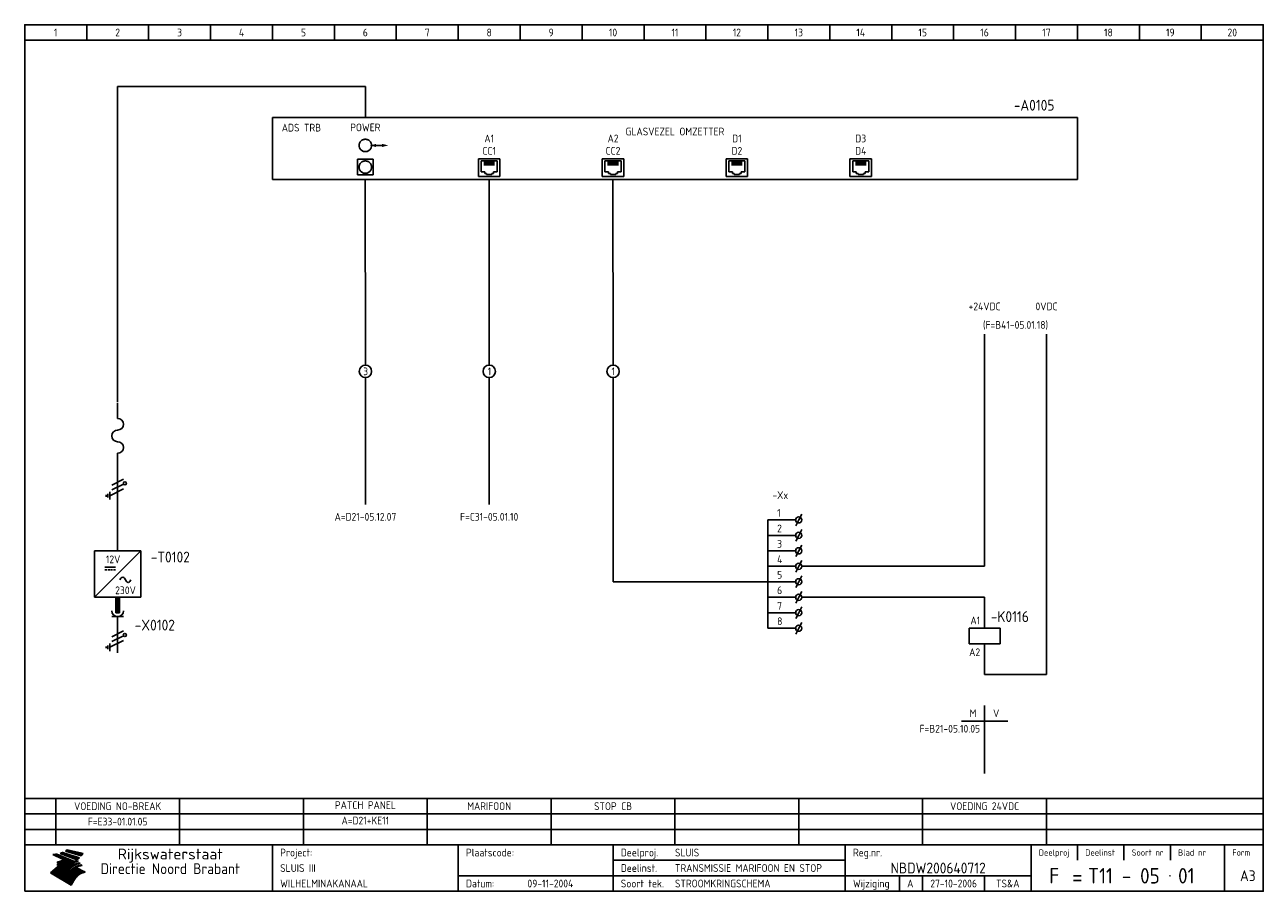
# Model space of a CAD drawing. Extents: x 10 to 410, y 10 to 290.
import ezdxf
from ezdxf.enums import TextEntityAlignment as Align

# ---------------------------------------------------------------- set-up
doc = ezdxf.new("R2010")
doc.units = 0
doc.header["$MEASUREMENT"] = 0
doc.linetypes.add('CENTER', pattern=[2, 1.25, -0.25, 0.25, -0.25])
for name, color, linetype in [('0-25', 7, 'CONTINUOUS'), ('0-35', 2, 'CONTINUOUS'), ('0-50', 3, 'CONTINUOUS'), ('B-25', 7, 'CONTINUOUS'), ('B-35', 2, 'CONTINUOUS'), ('S-25', 7, 'CONTINUOUS')]:
    doc.layers.add(name, color=color, linetype=linetype)
doc.styles.add('ISO', font='iso.shx')
doc.styles.get("Standard").update_dxf_attribs({"font": 'iso.shx'})

# ---------------------------------------------------------------- blocks, each defined once
blk = doc.blocks.new('0080')
at = {"layer": 'S-25'}
for p, q in [((-7.5, 0), (7.5, 0)), ((-7.5, -15), (7.5, 0)), ((-7.5, -15), (-7.5, 0)), ((7.5, 0), (7.5, -15)), ((-4.19, -5.29), (-0.66, -5.29)), ((-4.19, -6.13), (-3.53, -6.13)), ((-3.21, -6.13), (-2.57, -6.13)), ((-2.27, -6.13), (-1.63, -6.13)), ((-1.3, -6.13), (-0.66, -6.13)), ((0.74, -9.41), (1.08, -8.83)), ((2.53, -9.38), (2.21, -8.83)), ((2.53, -9.38), (2.84, -9.93)), ((4.31, -9.35), (3.98, -9.94)), ((7.5, -15), (-7.5, -15))]:
    blk.add_line(p, q, dxfattribs=at)
for centre, start, end in [((1.64, -9.16), 29.8344, 150.0578), ((3.41, -9.61), 209.8344, 330.0578)]:
    blk.add_arc(centre, 0.653, start, end, dxfattribs=at)
at = {"layer": 'B-25', "style": 'ISO'}
for s, p in [('12V', (-1.46, -2.75)), ('230V', (2.54, -12.75))]:
    blk.add_text(s, height=2.5, dxfattribs=at).set_placement(p, align=Align.MIDDLE)
blk = doc.blocks.new('0019')
at = {"layer": 'S-25'}
for p, q in [((-0.62, 6.25), (-0.62, 1.25)), ((0.62, 6.25), (-0.62, 6.25)), ((-0.31, 6.25), (-0.31, 1.25)), ((0, 6.25), (0, 1.25)), ((0, 2), (0, 6)), ((0.31, 6.25), (0.31, 1.25)), ((0.62, 1.25), (0.62, 6.25)), ((1.88, 0), (-1.88, 0)), ((-0.62, 1.25), (0.62, 1.25)), ((0, 0), (0, -5))]:
    blk.add_line(p, q, dxfattribs=at)
blk.add_arc((0, 1.88), 1.88, 180, 0, dxfattribs=at)
at = {"layer": 'B-25'}
blk.add_attdef('OM1', (2.32, 1), '', height=2.5, dxfattribs=at)
blk = doc.blocks.new('0010')
at = {"layer": 'S-25'}
for p, q in [((-1.09, -2.19), (1.09, 2.19)), ((0.78, -1.56), (2.66, 2.19)), ((2.34, -1.56), (4.22, 2.19)), ((0.16, -2.19), (-2.34, -2.19)), ((-1.72, -2.81), (-0.47, -2.81)), ((-0.78, -3.44), (-1.41, -3.44))]:
    blk.add_line(p, q, dxfattribs=at)
blk.add_circle((2.88, 2.63), 0.5, dxfattribs=at)
blk = doc.blocks.new('0033')
at = {"layer": 'S-25'}
for p in [(-0.94, -1.88), (0.94, 1.88)]:
    blk.add_line(p, (0, 0), dxfattribs=at)
blk.add_circle((0, 0), 1, dxfattribs=at)
at = {"layer": 'B-25'}
blk.add_attdef('KN1', (2, -1.01), '', height=2.5, dxfattribs=at)
at = {"layer": 'B-35'}
blk.add_attdef('KT', text='', height=3.5, dxfattribs=at).set_placement((-2, -1), align=Align.RIGHT)
blk = doc.blocks.new('0059')
at = {"layer": 'S-25'}
for p, q in [((0, 0), (0, -5)), ((-5, -5), (5, -5)), ((-5, -10), (-5, -5)), ((5, -10), (5, -5)), ((-5, -10), (5, -10)), ((0, -10), (0, -15))]:
    blk.add_line(p, q, dxfattribs=at)
at = {"layer": 'B-25'}
for tag, p in [('KN1', (-1.43, -3.73)), ('KN2', (-1.43, -14.01))]:
    blk.add_attdef(tag, text='', height=2.5, dxfattribs=at).set_placement(p, align=Align.RIGHT)
at = {"layer": 'B-35'}
blk.add_attdef('KT', (7.14, -8.99), '', height=3.5, dxfattribs=at)
blk = doc.blocks.new('0100')
at = {"layer": 'S-25'}
for points in [[(0, 20), (0, 15)], [(0, 3.75), (0, 0)]]:
    blk.add_lwpolyline(points, dxfattribs=at)
for centre, start, end in [((0, 13.125), 270, 90), ((0, 9.375), 90, 270), ((0, 5.625), 270, 90)]:
    blk.add_arc(centre, 1.875, start, end, dxfattribs=at)
blk = doc.blocks.new('KADERA3')
at = {"layer": '0-25'}
for p, q in [((30, 285), (30, 290)), ((50, 285), (50, 290)), ((70, 285), (70, 290)), ((90, 285), (90, 290)), ((110, 285), (110, 290)), ((130, 285), (130, 290)), ((150, 285), (150, 290)), ((170, 285), (170, 290)), ((190, 285), (190, 290)), ((210, 285), (210, 290)), ((230, 285), (230, 290)), ((250, 285), (250, 290)), ((270, 285), (270, 290)), ((290, 285), (290, 290)), ((310, 285), (310, 290)), ((330, 285), (330, 290)), ((350, 285), (350, 290)), ((370, 285), (370, 290)), ((390, 285), (390, 290)), ((10, 285), (410, 285)), ((410, 35), (10, 35)), ((410, 30), (10, 30)), ((350, 25), (350, 20)), ((365, 25), (365, 20)), ((380, 25), (380, 20)), ((200, 20), (275, 20)), ((150, 15), (335, 15)), ((292.5, 15), (292.5, 10)), ((300, 15), (300, 10)), ((320, 15), (320, 10))]:
    blk.add_line(p, q, dxfattribs=at)
at = {"layer": '0-25', "color": 7}
for p, q in [((19.1, 21.89), (25.12, 19)), ((19.1, 21.89), (25.12, 19)), ((19.17, 21.86), (20.7, 21.86)), ((19.29, 21.8), (20.83, 21.8)), ((19.4, 21.75), (20.96, 21.75)), ((19.52, 21.69), (21.09, 21.69)), ((19.64, 21.63), (21.22, 21.63)), ((19.74, 21.92), (20.56, 21.92)), ((19.75, 21.58), (21.36, 21.58)), ((19.87, 21.52), (21.49, 21.52)), ((19.99, 21.47), (21.62, 21.47)), ((20.11, 21.41), (21.75, 21.41)), ((20.22, 21.35), (21.88, 21.35)), ((20.25, 21.97), (20.43, 21.97)), ((20.34, 21.3), (22.02, 21.3)), ((20.38, 21.99), (26.02, 19.59)), ((20.38, 21.99), (26.02, 19.59)), ((20.46, 21.24), (22.15, 21.24)), ((20.57, 21.18), (22.28, 21.18)), ((20.69, 21.13), (22.41, 21.13)), ((20.81, 21.07), (22.55, 21.07)), ((20.92, 21.02), (22.68, 21.02)), ((21.04, 20.96), (22.81, 20.96)), ((21.16, 20.9), (22.94, 20.9)), ((21.27, 20.85), (23.07, 20.85)), ((21.39, 20.79), (23.21, 20.79)), ((21.47, 22.25), (26.83, 20.19)), ((21.47, 22.25), (26.83, 20.19)), ((21.49, 22.25), (23.07, 22.25)), ((21.51, 20.73), (23.34, 20.73)), ((21.6, 22.2), (23.25, 22.2)), ((21.63, 20.68), (23.47, 20.68)), ((21.65, 22.31), (22.89, 22.31)), ((21.74, 20.62), (23.6, 20.62)), ((21.75, 22.14), (23.42, 22.14)), ((21.8, 22.37), (22.71, 22.37)), ((21.86, 20.57), (23.73, 20.57)), ((21.9, 22.08), (23.6, 22.08)), ((21.94, 22.42), (22.53, 22.42)), ((21.98, 20.51), (23.87, 20.51)), ((22.04, 22.03), (23.78, 22.03)), ((22.06, 22.48), (22.36, 22.48)), ((22.09, 20.45), (24, 20.45)), ((22.18, 22.53), (27.65, 20.8)), ((22.18, 22.53), (27.65, 20.8)), ((22.19, 21.97), (23.96, 21.97)), ((22.21, 20.4), (24.13, 20.4)), ((22.33, 20.34), (24.26, 20.34)), ((22.34, 21.92), (24.13, 21.92)), ((22.37, 20), (23.08, 20)), ((22.44, 20.28), (24.4, 20.28)), ((22.48, 21.86), (24.31, 21.86)), ((22.49, 20.06), (23.04, 20.06)), ((22.56, 20.23), (24.53, 20.23)), ((22.61, 20.12), (22.93, 20.12)), ((22.63, 21.8), (24.49, 21.8)), ((22.68, 20.17), (24.66, 20.17)), ((22.71, 20.17), (22.82, 20.17)), ((23.11, 20.02), (22.77, 20.2)), ((23.11, 20.02), (22.77, 20.2)), ((22.78, 21.75), (24.67, 21.75)), ((22.79, 20.12), (24.79, 20.12)), ((22.91, 20.06), (24.92, 20.06)), ((22.92, 21.69), (24.85, 21.69)), ((23.03, 20), (25.06, 20)), ((23.07, 21.63), (25.02, 21.63)), ((23.14, 22.99), (28.22, 21.46)), ((23.14, 22.99), (28.22, 21.46)), ((23.15, 22.98), (25.33, 22.98)), ((23.22, 21.58), (25.2, 21.58)), ((23.23, 23.04), (25.09, 23.04)), ((23.32, 23.1), (24.84, 23.1)), ((23.34, 22.93), (25.57, 22.93)), ((23.36, 21.52), (25.38, 21.52)), ((23.4, 23.15), (24.6, 23.15)), ((23.49, 23.21), (24.36, 23.21)), ((23.51, 21.47), (25.56, 21.47)), ((23.52, 22.87), (25.81, 22.87)), ((23.57, 23.27), (24.12, 23.27)), ((23.64, 23.32), (23.87, 23.32)), ((23.66, 21.41), (25.74, 21.41)), ((23.7, 23.36), (28.82, 22.17)), ((23.7, 23.36), (28.82, 22.17)), ((23.71, 22.82), (26.06, 22.82)), ((23.8, 21.35), (25.91, 21.35)), ((23.9, 22.76), (26.3, 22.76)), ((23.95, 21.3), (26.09, 21.3)), ((24.09, 22.7), (26.54, 22.7)), ((24.09, 21.24), (26.27, 21.24)), ((24.24, 21.18), (26.45, 21.18)), ((24.27, 22.65), (26.78, 22.65)), ((24.39, 21.13), (26.62, 21.13)), ((24.46, 22.59), (27.03, 22.59)), ((24.53, 21.07), (26.8, 21.07)), ((24.65, 22.53), (27.27, 22.53)), ((24.68, 21.02), (26.98, 21.02)), ((24.83, 20.96), (27.16, 20.96)), ((24.84, 22.48), (27.51, 22.48)), ((24.97, 20.9), (27.34, 20.9)), ((25.02, 22.42), (27.75, 22.42)), ((25.12, 20.85), (27.51, 20.85)), ((25.21, 22.37), (28, 22.37)), ((25.27, 20.79), (27.63, 20.79)), ((25.4, 22.31), (28.24, 22.31)), ((25.41, 20.73), (27.57, 20.73)), ((25.56, 20.68), (27.51, 20.68)), ((25.58, 22.25), (28.48, 22.25)), ((25.71, 20.62), (27.44, 20.62)), ((25.77, 22.2), (28.72, 22.2)), ((25.85, 20.57), (27.37, 20.57)), ((25.96, 22.14), (28.79, 22.14)), ((26, 20.51), (27.29, 20.51)), ((26.15, 22.08), (28.75, 22.08)), ((26.15, 20.45), (27.22, 20.45)), ((26.29, 20.4), (27.14, 20.4)), ((26.33, 22.03), (28.71, 22.03)), ((26.44, 20.34), (27.06, 20.34)), ((26.52, 21.97), (28.66, 21.97)), ((26.59, 20.28), (26.97, 20.28)), ((26.71, 21.92), (28.62, 21.92)), ((26.73, 20.23), (26.89, 20.23)), ((26.9, 21.86), (28.57, 21.86)), ((27.08, 21.8), (28.52, 21.8)), ((27.27, 21.75), (28.48, 21.75)), ((27.46, 21.69), (28.43, 21.69)), ((27.65, 21.63), (28.38, 21.63)), ((27.83, 21.58), (28.33, 21.58)), ((28.02, 21.52), (28.28, 21.52)), ((28.21, 21.47), (28.22, 21.47)), ((20.58, 17.88), (18.3, 16)), ((20.58, 17.88), (18.3, 16)), ((24.94, 11.97), (18.3, 16)), ((24.94, 11.97), (18.3, 16)), ((18.31, 16.01), (20.96, 16.01)), ((18.38, 16.07), (21.46, 16.07)), ((18.45, 16.12), (21.88, 16.12)), ((18.52, 16.18), (22.15, 16.18)), ((18.59, 16.23), (22.38, 16.23)), ((18.65, 16.29), (22.58, 16.29)), ((18.72, 16.35), (22.75, 16.35)), ((18.79, 16.4), (22.91, 16.4)), ((18.86, 16.46), (20.6, 16.46)), ((18.93, 16.52), (20.6, 16.52)), ((18.99, 16.57), (20.6, 16.57)), ((19.06, 16.63), (20.6, 16.63)), ((19.13, 16.68), (20.6, 16.68)), ((19.2, 16.74), (20.6, 16.74)), ((19.27, 16.8), (20.6, 16.8)), ((19.33, 16.85), (21.07, 16.85)), ((19.4, 16.91), (21.55, 16.91)), ((19.47, 16.97), (21.88, 16.97)), ((19.54, 17.02), (22.13, 17.02)), ((19.61, 17.08), (22.34, 17.08)), ((19.67, 17.13), (20.6, 17.13)), ((19.74, 17.19), (20.6, 17.19)), ((19.81, 17.25), (20.6, 17.25)), ((19.88, 17.3), (20.6, 17.3)), ((19.95, 17.36), (20.6, 17.36)), ((20.01, 17.42), (20.6, 17.42)), ((20.08, 17.47), (20.93, 17.47)), ((20.15, 17.53), (21.26, 17.53)), ((20.22, 17.58), (21.51, 17.58)), ((20.29, 17.64), (21.72, 17.64)), ((20.35, 17.7), (21.9, 17.7)), ((20.42, 17.75), (22.07, 17.75)), ((20.49, 17.81), (22.22, 17.81)), ((20.56, 17.87), (22.36, 17.87)), ((20.6, 19.11), (20.58, 19.51)), ((20.6, 19.11), (20.58, 19.51)), ((20.58, 19.5), (22.09, 19.5)), ((20.58, 19.44), (21.95, 19.44)), ((20.59, 19.38), (21.79, 19.38)), ((20.59, 19.33), (21.62, 19.33)), ((20.59, 19.27), (21.42, 19.27)), ((20.6, 19.22), (21.2, 19.22)), ((20.6, 19.16), (20.93, 19.16)), ((20.6, 19.11), (20.69, 19.12)), ((20.6, 19.11), (20.69, 19.12)), ((20.6, 18.79), (20.77, 18.81)), ((20.6, 18.79), (20.77, 18.81)), ((20.6, 18.29), (20.6, 18.79)), ((20.6, 18.29), (20.6, 18.79)), ((20.6, 18.77), (22.46, 18.77)), ((20.6, 18.71), (22.33, 18.71)), ((20.6, 18.65), (22.19, 18.65)), ((20.6, 18.6), (22.04, 18.6)), ((20.6, 18.54), (21.87, 18.54)), ((20.6, 18.48), (21.68, 18.48)), ((20.6, 18.43), (21.46, 18.43)), ((20.6, 18.37), (21.21, 18.37)), ((20.6, 18.32), (20.87, 18.32)), ((20.6, 18.29), (20.88, 18.32)), ((20.6, 18.29), (20.88, 18.32)), ((20.6, 17.88), (20.86, 17.91)), ((20.6, 17.88), (20.86, 17.91)), ((20.6, 17.43), (20.97, 17.48)), ((20.6, 17.43), (20.97, 17.48)), ((20.6, 17.43), (20.6, 17.09)), ((20.6, 17.43), (20.6, 17.09)), ((20.6, 17.09), (21.26, 17.16)), ((20.6, 17.09), (21.26, 17.16)), ((20.6, 16.8), (21.37, 16.89)), ((20.6, 16.8), (21.37, 16.89)), ((20.6, 16.8), (20.6, 16.45)), ((20.6, 16.8), (20.6, 16.45)), ((20.6, 16.45), (21.56, 16.56)), ((20.6, 16.45), (21.56, 16.56)), ((20.6, 15.97), (21.67, 16.09)), ((20.6, 15.97), (21.67, 16.09)), ((20.7, 16.46), (23.06, 16.46)), ((20.9, 19.55), (22.23, 19.55)), ((20.9, 18.82), (22.59, 18.82)), ((20.98, 17.92), (22.5, 17.92)), ((21.02, 17.13), (22.53, 17.13)), ((21.19, 19.61), (22.35, 19.61)), ((21.2, 16.52), (23.2, 16.52)), ((21.32, 18.88), (22.71, 18.88)), ((21.32, 17.98), (22.62, 17.98)), ((21.42, 19.67), (22.47, 19.67)), ((21.47, 17.19), (22.7, 17.19)), ((21.59, 18.03), (22.74, 18.03)), ((21.61, 18.93), (22.82, 18.93)), ((21.62, 19.72), (22.59, 19.72)), ((21.72, 16.57), (23.32, 16.57)), ((21.77, 17.25), (22.85, 17.25)), ((21.8, 19.78), (22.69, 19.78)), ((21.8, 18.09), (22.85, 18.09)), ((21.84, 18.99), (22.92, 18.99)), ((21.96, 19.83), (22.79, 19.83)), ((21.99, 18.15), (22.95, 18.15)), ((22.01, 17.3), (22.99, 17.3)), ((22.03, 19.05), (23.03, 19.05)), ((22.1, 16.63), (23.44, 16.63)), ((22.11, 19.89), (22.89, 19.89)), ((22.16, 18.2), (23.05, 18.2)), ((22.21, 19.1), (23.12, 19.1)), ((22.21, 17.36), (23.12, 17.36)), ((22.24, 19.95), (22.99, 19.95)), ((22.31, 18.26), (23.15, 18.26)), ((22.36, 19.16), (23.22, 19.16)), ((22.38, 16.68), (23.56, 16.68)), ((22.39, 17.42), (23.24, 17.42)), ((22.45, 18.32), (23.24, 18.32)), ((22.51, 19.22), (23.3, 19.22)), ((22.56, 17.47), (23.36, 17.47)), ((22.59, 18.37), (23.33, 18.37)), ((22.6, 16.74), (23.66, 16.74)), ((22.64, 19.27), (23.39, 19.27)), ((22.71, 18.43), (23.42, 18.43)), ((22.71, 17.53), (23.47, 17.53)), ((22.77, 19.33), (23.47, 19.33)), ((22.79, 16.8), (23.77, 16.8)), ((22.83, 18.48), (23.5, 18.48)), ((22.84, 17.58), (23.57, 17.58)), ((22.89, 19.38), (23.55, 19.38)), ((22.94, 18.54), (23.58, 18.54)), ((22.96, 16.85), (23.86, 16.85)), ((22.97, 17.64), (23.67, 17.64)), ((23, 19.44), (23.63, 19.44)), ((23.04, 18.6), (23.66, 18.6)), ((23.1, 19.5), (23.72, 19.5)), ((23.1, 17.7), (23.77, 17.7)), ((23.12, 16.91), (23.96, 16.91)), ((23.14, 18.65), (23.74, 18.65)), ((23.15, 19.95), (25.19, 19.95)), ((23.21, 19.55), (23.8, 19.55)), ((23.21, 17.75), (23.86, 17.75)), ((23.21, 16.01), (28.9, 16.01)), ((23.24, 18.71), (23.82, 18.71)), ((23.26, 19.89), (25.32, 19.89)), ((23.26, 16.97), (24.05, 16.97)), ((23.3, 19.61), (23.88, 19.61)), ((23.32, 17.81), (23.95, 17.81)), ((23.33, 18.77), (23.91, 18.77)), ((23.37, 16.07), (29.08, 16.07)), ((23.38, 19.83), (25.45, 19.83)), ((23.39, 19.67), (23.81, 19.67)), ((23.39, 17.02), (24.14, 17.02)), ((23.42, 18.82), (23.99, 18.82)), ((23.42, 17.87), (24.03, 17.87)), ((23.45, 19.7), (23.58, 19.79)), ((23.45, 19.7), (23.58, 19.79)), ((23.48, 19.72), (23.7, 19.72)), ((23.5, 19.78), (25.58, 19.78)), ((23.51, 18.88), (24.07, 18.88)), ((23.51, 16.12), (29.27, 16.12)), ((23.52, 17.92), (24.11, 17.92)), ((23.52, 17.08), (24.22, 17.08)), ((23.54, 18.9), (24.3, 19.42)), ((23.54, 18.9), (24.3, 19.42)), ((23.56, 19.78), (23.59, 19.78)), ((23.56, 19.39), (23.9, 19.62)), ((23.56, 19.39), (23.9, 19.62)), ((23.58, 19.79), (23.9, 19.62)), ((23.58, 19.79), (23.9, 19.62)), ((23.59, 18.93), (24.15, 18.93)), ((23.61, 19.72), (25.72, 19.72)), ((23.62, 17.98), (24.2, 17.98)), ((23.63, 17.13), (24.3, 17.13)), ((23.65, 18.59), (24.62, 19.25)), ((23.65, 18.59), (24.62, 19.25)), ((29.41, 16.17), (23.65, 16.17)), ((23.67, 18.99), (24.23, 18.99)), ((23.71, 18.03), (24.28, 18.03)), ((23.73, 19.67), (25.85, 19.67)), ((23.75, 19.05), (24.32, 19.05)), ((23.75, 17.19), (24.38, 17.19)), ((23.77, 16.23), (29.47, 16.23)), ((23.79, 18.09), (24.36, 18.09)), ((23.83, 19.1), (24.4, 19.1)), ((23.85, 19.61), (25.98, 19.61)), ((23.85, 17.25), (24.46, 17.25)), ((23.88, 18.15), (24.44, 18.15)), ((23.89, 16.29), (29.36, 16.29)), ((23.92, 19.16), (24.48, 19.16)), ((23.94, 18.19), (25.23, 19.07)), ((23.94, 18.19), (25.23, 19.07)), ((23.95, 17.3), (24.55, 17.3)), ((23.96, 19.55), (25.96, 19.55)), ((23.96, 18.2), (24.53, 18.2)), ((24, 19.22), (24.56, 19.22)), ((24, 16.35), (29.24, 16.35)), ((24.04, 18.26), (24.61, 18.26)), ((24.05, 17.36), (24.63, 17.36)), ((24.06, 17.88), (25.34, 18.76)), ((24.06, 17.88), (25.34, 18.76)), ((24.08, 19.5), (25.88, 19.5)), ((24.08, 19.27), (24.58, 19.27)), ((24.11, 16.4), (29.13, 16.4)), ((24.13, 18.32), (24.69, 18.32)), ((24.14, 17.42), (24.71, 17.42)), ((24.16, 19.33), (24.47, 19.33)), ((24.2, 19.44), (25.79, 19.44)), ((24.21, 18.37), (24.77, 18.37)), ((24.21, 16.46), (29.02, 16.46)), ((24.23, 17.47), (24.79, 17.47)), ((24.24, 17.48), (25.52, 18.36)), ((24.24, 17.48), (25.52, 18.36)), ((24.25, 19.38), (24.36, 19.38)), ((24.29, 18.43), (24.85, 18.43)), ((24.3, 19.42), (24.62, 19.25)), ((24.3, 19.42), (24.62, 19.25)), ((24.31, 19.38), (25.71, 19.38)), ((24.31, 17.53), (24.87, 17.53)), ((24.31, 16.52), (28.91, 16.52)), ((24.35, 17.17), (25.64, 18.05)), ((24.35, 17.17), (25.64, 18.05)), ((24.37, 18.48), (24.94, 18.48)), ((24.39, 17.58), (24.96, 17.58)), ((24.4, 16.57), (28.79, 16.57)), ((24.43, 19.33), (25.62, 19.33)), ((24.45, 18.54), (25.02, 18.54)), ((24.47, 17.64), (25.04, 17.64)), ((24.49, 16.63), (28.68, 16.63)), ((24.54, 18.6), (25.1, 18.6)), ((24.55, 19.27), (25.54, 19.27)), ((24.56, 17.7), (25.12, 17.7)), ((24.57, 16.68), (28.57, 16.68)), ((24.62, 18.65), (25.18, 18.65)), ((24.63, 16.72), (25.91, 17.6)), ((24.63, 16.72), (25.91, 17.6)), ((24.64, 17.75), (25.2, 17.75)), ((24.66, 16.74), (28.45, 16.74)), ((24.67, 19.22), (25.45, 19.22)), ((24.7, 18.71), (25.27, 18.71)), ((24.72, 17.81), (25.29, 17.81)), ((24.74, 16.8), (28.34, 16.8)), ((24.78, 19.16), (25.37, 19.16)), ((24.78, 18.77), (25.34, 18.77)), ((24.8, 17.87), (25.37, 17.87)), ((24.82, 16.85), (28.23, 16.85)), ((24.87, 18.82), (25.4, 18.82)), ((24.89, 17.92), (25.45, 17.92)), ((24.9, 19.1), (25.28, 19.1)), ((24.9, 16.91), (28.11, 16.91)), ((24.95, 18.88), (25.45, 18.88)), ((24.97, 17.98), (25.53, 17.98)), ((24.99, 16.97), (28, 16.97)), ((25.02, 19.05), (25.2, 19.05)), ((25.03, 18.93), (25.51, 18.93)), ((25.05, 18.03), (25.61, 18.03)), ((25.07, 17.02), (27.89, 17.02)), ((25.11, 18.99), (25.57, 18.99)), ((26.02, 19.59), (25.12, 19)), ((26.02, 19.59), (25.12, 19)), ((25.13, 18.09), (25.68, 18.09)), ((25.15, 17.08), (27.77, 17.08)), ((25.19, 19.05), (25.63, 19.05)), ((25.21, 18.15), (25.75, 18.15)), ((25.23, 17.13), (27.66, 17.13)), ((25.26, 19.1), (25.7, 19.1)), ((25.3, 18.2), (25.82, 18.2)), ((25.31, 17.19), (27.55, 17.19)), ((25.33, 19.16), (25.77, 19.16)), ((25.38, 18.26), (25.89, 18.26)), ((25.39, 19.22), (25.85, 19.22)), ((25.4, 17.25), (27.43, 17.25)), ((25.46, 18.32), (25.97, 18.32)), ((25.47, 19.27), (25.93, 19.27)), ((25.48, 17.3), (27.32, 17.3)), ((25.54, 19.33), (26.03, 19.33)), ((25.54, 18.37), (26.06, 18.37)), ((25.56, 17.36), (27.21, 17.36)), ((25.62, 18.43), (26.14, 18.43)), ((25.63, 19.38), (26.13, 19.38)), ((25.64, 17.42), (27.1, 17.42)), ((25.7, 18.48), (26.24, 18.48)), ((25.72, 19.44), (26.24, 19.44)), ((25.73, 17.47), (26.98, 17.47)), ((25.79, 18.54), (26.34, 18.54)), ((25.81, 17.53), (26.87, 17.53)), ((25.82, 19.5), (26.36, 19.5)), ((25.89, 18.6), (26.46, 18.6)), ((25.89, 17.58), (26.76, 17.58)), ((25.93, 19.55), (26.53, 19.55)), ((25.96, 17.64), (26.64, 17.64)), ((25.99, 18.65), (26.58, 18.65)), ((26.04, 17.7), (26.59, 17.7)), ((26.06, 19.61), (26.85, 19.61)), ((26.1, 18.71), (26.72, 18.71)), ((26.12, 17.75), (26.67, 17.75)), ((26.2, 17.81), (26.76, 17.81)), ((26.21, 19.67), (27.23, 19.67)), ((26.23, 18.77), (26.89, 18.77)), ((26.29, 17.87), (26.86, 17.87)), ((26.37, 18.82), (27.09, 18.82)), ((26.39, 17.92), (26.97, 17.92)), ((26.44, 19.72), (27.18, 19.72)), ((26.49, 17.98), (27.09, 17.98)), ((26.53, 18.88), (27.34, 18.88)), ((26.56, 17.68), (29.54, 16.2)), ((26.56, 17.68), (29.54, 16.2)), ((26.6, 18.03), (27.22, 18.03)), ((26.72, 18.09), (27.38, 18.09)), ((26.73, 18.93), (27.66, 18.93)), ((26.85, 18.15), (27.56, 18.15)), ((26.99, 18.99), (27.9, 18.99)), ((27, 18.2), (27.8, 18.2)), ((27.13, 19.78), (27.25, 19.64)), ((27.13, 19.78), (27.25, 19.64)), ((27.18, 18.26), (28.13, 18.26)), ((27.26, 19.05), (27.84, 19.05)), ((27.39, 18.32), (28.47, 18.32)), ((27.7, 18.37), (28.49, 18.37)), ((27.78, 19.1), (27.93, 18.96)), ((27.78, 19.1), (27.93, 18.96)), ((28, 18.43), (28.44, 18.43)), ((28.29, 15.83), (29.54, 16.2)), ((28.29, 15.83), (29.54, 16.2)), ((28.39, 18.48), (28.54, 18.32)), ((28.39, 18.48), (28.54, 18.32)), ((29.54, 16.2), (29.45, 16.17)), ((29.54, 16.2), (29.45, 16.17)), ((29.46, 16.18), (29.47, 16.18)), ((18.38, 15.95), (20.6, 15.95)), ((18.47, 15.9), (20.6, 15.9)), ((18.57, 15.84), (20.6, 15.84)), ((18.66, 15.78), (20.6, 15.78)), ((18.75, 15.73), (20.6, 15.73)), ((18.85, 15.67), (20.6, 15.67)), ((18.94, 15.62), (20.6, 15.62)), ((19.03, 15.56), (27.83, 15.56)), ((19.12, 15.5), (27.75, 15.5)), ((19.22, 15.45), (27.66, 15.45)), ((19.31, 15.39), (27.58, 15.39)), ((19.4, 15.33), (27.5, 15.33)), ((19.49, 15.28), (27.43, 15.28)), ((19.59, 15.22), (27.36, 15.22)), ((19.68, 15.17), (27.29, 15.17)), ((19.77, 15.11), (27.22, 15.11)), ((19.86, 15.05), (27.15, 15.05)), ((19.96, 15), (27.09, 15)), ((20.05, 14.94), (27.02, 14.94)), ((20.14, 14.88), (26.96, 14.88)), ((20.24, 14.83), (26.9, 14.83)), ((20.33, 14.77), (26.84, 14.77)), ((20.42, 14.72), (26.79, 14.72)), ((20.51, 14.66), (26.73, 14.66)), ((20.6, 15.97), (20.6, 15.58)), ((20.6, 15.97), (20.6, 15.58)), ((20.6, 15.58), (21.95, 15.73)), ((20.6, 15.58), (21.95, 15.73)), ((20.61, 14.6), (26.68, 14.6)), ((20.7, 14.55), (26.62, 14.55)), ((20.79, 14.49), (26.57, 14.49)), ((20.88, 14.43), (26.52, 14.43)), ((20.94, 15.62), (27.92, 15.62)), ((20.98, 14.38), (26.47, 14.38)), ((21.07, 14.32), (26.42, 14.32)), ((21.16, 14.27), (26.38, 14.27)), ((21.25, 14.21), (26.33, 14.21)), ((21.35, 14.15), (26.29, 14.15)), ((21.44, 14.1), (26.24, 14.1)), ((21.45, 15.67), (28.01, 15.67)), ((21.53, 14.04), (26.2, 14.04)), ((21.63, 13.98), (26.16, 13.98)), ((21.72, 13.93), (26.12, 13.93)), ((21.81, 13.87), (26.08, 13.87)), ((21.9, 13.82), (26.04, 13.82)), ((21.96, 15.73), (28.11, 15.73)), ((22, 13.76), (26, 13.76)), ((22.09, 13.7), (25.96, 13.7)), ((22.18, 13.65), (25.93, 13.65)), ((22.27, 13.59), (25.89, 13.59)), ((22.34, 15.78), (28.21, 15.78)), ((22.37, 13.53), (25.86, 13.53)), ((22.46, 13.48), (25.82, 13.48)), ((22.55, 13.42), (25.79, 13.42)), ((22.62, 15.84), (28.33, 15.84)), ((22.65, 13.37), (25.76, 13.37)), ((22.74, 13.31), (25.73, 13.31)), ((22.83, 13.25), (25.69, 13.25)), ((22.84, 15.9), (28.52, 15.9)), ((22.92, 13.2), (25.66, 13.2)), ((23.02, 13.14), (25.63, 13.14)), ((23.04, 15.95), (28.71, 15.95)), ((23.11, 13.08), (25.59, 13.08)), ((23.2, 13.03), (25.56, 13.03)), ((23.29, 12.97), (25.53, 12.97)), ((23.39, 12.92), (25.5, 12.92)), ((23.48, 12.86), (25.46, 12.86)), ((23.57, 12.8), (25.43, 12.8)), ((23.66, 12.75), (25.4, 12.75)), ((23.76, 12.69), (25.36, 12.69)), ((23.85, 12.63), (25.33, 12.63)), ((23.94, 12.58), (25.3, 12.58)), ((24.04, 12.52), (25.26, 12.52)), ((24.13, 12.47), (25.23, 12.47)), ((24.22, 12.41), (25.2, 12.41)), ((24.31, 12.35), (25.17, 12.35)), ((24.41, 12.3), (25.13, 12.3)), ((24.5, 12.24), (25.1, 12.24)), ((24.59, 12.18), (25.07, 12.18)), ((24.68, 12.13), (25.03, 12.13)), ((24.78, 12.07), (25, 12.07)), ((24.87, 12.02), (24.97, 12.02)), ((24.94, 11.97), (25.81, 13.45)), ((24.94, 11.97), (25.81, 13.45))]:
    blk.add_line(p, q, dxfattribs=at)
for centre, radius, start, end in [((19.15, 29.7), 7.8, 269.6055, 279.0886), ((19.15, 29.7), 7.8, 269.6055, 279.0886), ((19.93, 25.38), 5.91, 276.3402, 298.7463), ((19.93, 25.38), 5.91, 276.3402, 298.7463), ((19.84, 25.09), 6.03, 278.129, 302.868), ((19.84, 25.09), 6.03, 278.129, 302.868), ((19.84, 27.26), 5.27, 288.0217, 296.3084), ((19.84, 27.26), 5.27, 288.0217, 296.3084), ((20.49, 27.56), 5.28, 300.0654, 307.393), ((20.49, 27.56), 5.28, 300.0654, 307.393), ((24.11, 24.7), 5.26, 301.1147, 312.2814), ((24.11, 24.7), 5.26, 301.1147, 312.2814), ((21.95, 27.32), 8.59, 316.9248, 323.1399), ((21.95, 27.32), 8.59, 316.9248, 323.1399), ((20.21, 23.78), 5.91, 273.6149, 304.3803), ((20.21, 23.78), 5.91, 273.6149, 304.3803), ((20.35, 24.56), 5.76, 274.164, 302.5474), ((20.35, 24.56), 5.76, 274.164, 302.5474), ((20.05, 24.28), 6.02, 277.9472, 305.7139), ((20.05, 24.28), 6.02, 277.9472, 305.7139), ((20.04, 23.49), 6.09, 278.8115, 306.4242), ((20.04, 23.49), 6.09, 278.8115, 306.4242), ((20.53, 23.07), 5.96, 277.0519, 304.973), ((20.53, 23.07), 5.96, 277.0519, 304.973), ((20.72, 22.76), 5.91, 276.3402, 304.3803), ((20.72, 22.76), 5.91, 276.3402, 304.3803), ((21.06, 22.34), 5.81, 274.9043, 303.1745), ((21.06, 22.34), 5.81, 274.9043, 303.1745), ((20.82, 22.06), 6.04, 278.1111, 305.8489), ((20.82, 22.06), 6.04, 278.1111, 305.8489), ((21.3, 21.6), 5.91, 276.3402, 304.3803), ((21.3, 21.6), 5.91, 276.3402, 304.3803), ((27.05, 17.17), 2.63, 107.4286, 133.7799), ((27.05, 17.17), 2.63, 107.4286, 133.7799), ((27.45, 16.91), 2.81, 110.4143, 138.7411), ((27.45, 16.91), 2.81, 110.4143, 138.7411), ((27.57, 15.64), 3.4, 98.1566, 126.9045), ((27.57, 15.64), 3.4, 98.1566, 126.9045), ((27.91, 15.54), 3.39, 100.5835, 132.088), ((27.91, 15.54), 3.39, 100.5835, 132.088), ((28.21, 14.74), 3.67, 95.7581, 128.7216), ((28.21, 14.74), 3.67, 95.7581, 128.7216), ((27.01, 16.84), 2.93, 87.7348, 104.8316), ((27.01, 16.84), 2.93, 87.7348, 104.8316), ((27.37, 15.71), 3.93, 91.7838, 103.2817), ((27.37, 15.71), 3.93, 91.7838, 103.2817), ((28.4, 15.05), 3.21, 96.3886, 125.0052), ((28.4, 15.05), 3.21, 96.3886, 125.0052), ((27.82, 16.31), 2.8, 90.634, 105.1984), ((27.82, 16.31), 2.8, 90.634, 105.1984), ((28.19, 15.04), 3.93, 93.8342, 103.2817), ((28.19, 15.04), 3.93, 93.8342, 103.2817), ((28.58, 15.69), 2.8, 93.8141, 105.1984), ((28.58, 15.69), 2.8, 93.8141, 105.1984), ((28.95, 14.41), 3.93, 96.0135, 103.2817), ((28.95, 14.41), 3.93, 96.0135, 103.2817), ((31.24, 10.26), 6.3, 117.9568, 149.6251), ((31.24, 10.26), 6.3, 117.9568, 149.6251)]:
    blk.add_arc(centre, radius, start, end, dxfattribs=at)
at = {"layer": '0-35'}
for p, q in [((90, 25), (90, 10)), ((150, 25), (150, 10)), ((200, 25), (200, 10)), ((275, 25), (275, 10)), ((335, 25), (335, 10)), ((397.5, 25), (397.5, 10))]:
    blk.add_line(p, q, dxfattribs=at)
at = {"layer": '0-50'}
for p, q in [((10, 25), (410, 25)), ((348.75, 15), (351.25, 15)), ((348.75, 13.5), (351.25, 13.5))]:
    blk.add_line(p, q, dxfattribs=at)
blk.add_lwpolyline([(10, 10), (410, 10), (410, 290), (10, 290)], close=True, dxfattribs=at)
at = {"layer": '0-50', "const_width": 0.25}
blk.add_lwpolyline([(379.75, 15, 1), (380, 15, 1)], format="xyb", close=True, dxfattribs=at)
at = {"layer": '0-25', "style": 'ISO'}
for s, height, p in [('Project:', 2.5, (92.5, 22.5)), ('Plaatscode:', 2.5, (152.5, 22.5)), ('Deelproj.', 2.5, (202.5, 22.5)), ('Reg.nr.', 2.5, (277.5, 22.5)), ('Deelproj', 2, (337.5, 22.5)), ('Deelinst', 2, (352.5, 22.5)), ('Soort nr', 2, (367.5, 22.5)), ('Blad nr', 2, (382.5, 22.5)), ('Form', 2, (400, 22.5)), ('Deelinst.', 2.5, (202.5, 17.5)), ('Datum:', 2.5, (152.5, 12.5)), ('Soort tek.', 2.5, (202.5, 12.5)), ('Wijziging', 2.5, (277.5, 12.5))]:
    blk.add_text(s, height=height, dxfattribs=at).set_placement(p, align=Align.MIDDLE_LEFT)
for tag, p in [('STR1', (20, 287.5)), ('STR2', (40, 287.5)), ('STR3', (60, 287.5)), ('STR4', (80, 287.5)), ('STR5', (100, 287.5)), ('STR6', (120, 287.5)), ('STR7', (140, 287.5)), ('STR8', (160, 287.5)), ('STR9', (180, 287.5)), ('STR10', (200, 287.5)), ('STR11', (220, 287.5)), ('STR12', (240, 287.5)), ('STR13', (260, 287.5)), ('STR14', (280, 287.5)), ('STR15', (300, 287.5)), ('STR16', (320, 287.5)), ('STR17', (340, 287.5)), ('STR18', (360, 287.5)), ('STR19', (380, 287.5)), ('STR20', (400, 287.5)), ('W', (180, 12.5)), ('Z', (310, 12.5)), ('Y', (327.5, 12.5))]:
    blk.add_attdef(tag, text='', height=2.5, dxfattribs=at).set_placement(p, align=Align.MIDDLE)
for tag, p in [('N', (220, 22.5)), ('B', (92.5, 17.5)), ('P', (220, 17.5)), ('C', (92.5, 12.5)), ('U', (220, 12.5)), ('REV', (295, 12.5))]:
    blk.add_attdef(tag, text='', height=2.5, dxfattribs=at).set_placement(p, align=Align.MIDDLE_LEFT)
at = {"layer": '0-35', "style": 'ISO', "width": 1.182609}
blk.add_text('Rijkswaterstaat', height=3.5, dxfattribs=at).set_placement((40, 20.28), (74, 20.28), align=Align.FIT)
at = {"layer": '0-35', "color": 2, "style": 'ISO', "width": 1.016949}
blk.add_text('Directie Noord Brabant', height=3.5, dxfattribs=at).set_placement((34.5, 15.53), (79.5, 15.53), align=Align.FIT)
at = {"layer": '0-35', "style": 'ISO'}
for tag, p in [('X', (178.5, 17.5)), ('FORM', (402.5, 15))]:
    blk.add_attdef(tag, text='', height=3.5, dxfattribs=at).set_placement(p, align=Align.MIDDLE_LEFT)
blk.add_attdef('RNR', text='', height=3.5, dxfattribs=at).set_placement((305, 17.5), align=Align.MIDDLE)
at = {"layer": '0-50', "style": 'ISO'}
for tag, p in [('M', (342.5, 15)), ('O', (365, 15))]:
    blk.add_attdef(tag, text='', height=5, dxfattribs=at).set_placement(p, align=Align.MIDDLE)
blk.add_attdef('Q', text='', height=5, dxfattribs=at).set_placement((382.5, 15), align=Align.MIDDLE_LEFT)
blk = doc.blocks.new('0060')
at = {"layer": 'S-25'}
for p, q in [((0, 0), (0, -22)), ((-7.5, -5), (0, -5)), ((7.5, -5), (0, -5))]:
    blk.add_line(p, q, dxfattribs=at)
at = {"layer": 'B-25', "style": 'ISO'}
blk.add_text('M', height=2.5, dxfattribs=at).set_placement((-3.75, -2.5), align=Align.MIDDLE_CENTER)
blk.add_text('V', height=2.5, dxfattribs=at).set_placement((3.75, -2.5), align=Align.MIDDLE)
at = {"layer": 'B-25'}
for tag, p in [('M1', (-1.43, -8.73)), ('M2', (-1.43, -12.73)), ('M3', (-1.43, -16.73)), ('M4', (-1.43, -20.73))]:
    blk.add_attdef(tag, text='', height=2.5, dxfattribs=at).set_placement(p, align=Align.RIGHT)
for tag, p in [('V1', (1.57, -8.73)), ('V2', (1.57, -12.73)), ('V3', (1.57, -16.73)), ('V4', (1.57, -20.73))]:
    blk.add_attdef(tag, p, '', height=2.5, dxfattribs=at)
blk = doc.blocks.new('0081')
at = {"layer": 'S-25', "color": 0}
for p, q in [((6.96, 5.66), (0, 5.66)), ((0, 5.66), (0, 0)), ((0.88, 1.5), (0.88, 5.02)), ((0.88, 5.02), (3.48, 5.02)), ((1.96, 4.87), (1.96, 3.49)), ((2.4, 4.87), (2.4, 3.49)), ((2.83, 4.87), (2.83, 3.49)), ((3.27, 4.87), (3.27, 3.49)), ((6.08, 5.02), (3.48, 5.02)), ((3.7, 4.87), (3.7, 3.49)), ((4.13, 4.87), (4.13, 3.49)), ((4.57, 4.87), (4.57, 3.49)), ((5, 4.87), (5, 3.49)), ((6.08, 1.5), (6.08, 5.02)), ((6.96, 0), (6.96, 5.66)), ((0, 0), (6.96, 0)), ((2.05, 1.5), (0.88, 1.5)), ((2.05, 0.89), (2.05, 1.5)), ((2.62, 0.89), (2.05, 0.89)), ((2.62, 0.61), (2.62, 0.89)), ((3.48, 0.61), (2.62, 0.61)), ((3.48, 0.61), (4.35, 0.61)), ((4.35, 0.89), (4.91, 0.89)), ((4.35, 0.61), (4.35, 0.89)), ((4.91, 1.5), (6.08, 1.5)), ((4.91, 0.89), (4.91, 1.5))]:
    blk.add_line(p, q, dxfattribs=at)

msp = doc.modelspace()

# ---------------------------------------------------------------- linework, layer by layer
at = {"layer": '0-25'}
msp.add_line((410, 40), (10, 40), dxfattribs=at)
at = {"layer": 'B-25'}
msp.add_line((60, 40), (60, 25), dxfattribs=at)
at = {"layer": 'S-25'}
for p, q in [((120, 270), (40, 270)), ((40, 270), (40, 168)), ((120, 270), (120, 260)), ((90, 260), (90, 240)), ((350, 260), (90, 260)), ((350, 240), (350, 260)), ((90, 240), (350, 240)), ((119.97, 240), (120.01, 180)), ((159.97, 240), (160.01, 180)), ((199.97, 240), (200.01, 180)), ((320, 115), (320, 190)), ((340, 115), (340, 190)), ((120.03, 176), (120.03, 135)), ((160, 176), (160, 135)), ((200, 176), (200, 135)), ((40, 150), (40, 120)), ((200, 135), (200, 110)), ((259, 130), (250, 130)), ((250, 130), (250, 95)), ((259, 125), (250, 125)), ((259, 120), (250, 120)), ((259, 115), (250, 115)), ((261, 115), (320, 115)), ((340, 80), (340, 115)), ((200, 110), (250, 110)), ((259, 110), (250, 110)), ((259, 105), (250, 105)), ((320, 105), (261, 105)), ((320, 105), (320, 95.5)), ((259, 100), (250, 100)), ((40, 96.25), (40, 87)), ((259, 95), (250, 95)), ((320, 85), (320, 80)), ((320, 80), (340, 80)), ((20, 40), (20, 25)), ((100, 40), (100, 25)), ((140, 40), (140, 25)), ((180, 40), (180, 25)), ((220, 40), (220, 25)), ((220, 40), (220, 30)), ((260, 40), (260, 25)), ((300, 40), (300, 25)), ((340, 40), (340, 25))]:
    msp.add_line(p, q, dxfattribs=at)
at = {"layer": 'S-25', "linetype": 'CENTER', "ltscale": 10}
msp.add_line((123.42, 251), (125.42, 251), dxfattribs=at)
for points in [[(123.42, 251, 1, 0, 0), (121.42, 251, 0, 0, 0)], [(125.42, 251, 1, 0, 0), (127.42, 251, 0, 0, 0)]]:
    msp.add_lwpolyline(points, format="xyseb", dxfattribs=at)
msp.add_lwpolyline([(117.45, 241.45), (122.55, 241.45), (122.55, 246.55), (117.45, 246.55)], close=True, dxfattribs=at)
for centre in [(120, 251), (120, 244)]:
    msp.add_circle(centre, 2.01, dxfattribs=at)
at = {"layer": 'S-25'}
for centre in [(120.03, 178), (160.03, 178), (200.03, 178)]:
    msp.add_circle(centre, 2, dxfattribs=at)

# ---------------------------------------------------------------- block references
ref = msp.add_blockref('KADERA3', (0, 0), dxfattribs=at)
ref.add_attrib('B', 'SLUIS III', dxfattribs={"layer": '0-25', "height": 2.5, "style": 'ISO'}).set_placement((92.5, 17.5), align=Align.MIDDLE_LEFT)
ref.add_attrib('C', 'WILHELMINAKANAAL', dxfattribs={"layer": '0-25', "height": 2.5, "style": 'ISO'}).set_placement((92.5, 12.5), align=Align.MIDDLE_LEFT)
ref.add_attrib('N', 'SLUIS', dxfattribs={"layer": '0-25', "height": 2.5, "style": 'ISO'}).set_placement((220, 22.5), align=Align.MIDDLE_LEFT)
ref.add_attrib('P', 'TRANSMISSIE MARIFOON EN STOP', dxfattribs={"layer": '0-25', "height": 2.5, "style": 'ISO'}).set_placement((220, 17.5), align=Align.MIDDLE_LEFT)
ref.add_attrib('U', 'STROOMKRINGSCHEMA', dxfattribs={"layer": '0-25', "height": 2.5, "style": 'ISO'}).set_placement((220, 12.5), align=Align.MIDDLE_LEFT)
ref.add_attrib('M', 'F', dxfattribs={"layer": '0-50', "height": 5, "style": 'ISO'}).set_placement((342.5, 15), align=Align.MIDDLE)
ref.add_attrib('O', 'T11 - 05', dxfattribs={"layer": '0-50', "height": 5, "style": 'ISO'}).set_placement((365, 15), align=Align.MIDDLE)
ref.add_attrib('Q', '01', dxfattribs={"layer": '0-50', "height": 5, "style": 'ISO'}).set_placement((382.5, 15), align=Align.MIDDLE_LEFT)
ref.add_attrib('RNR', 'NBDW200640712', dxfattribs={"layer": '0-35', "height": 3.5, "style": 'ISO'}).set_placement((305, 17.5), align=Align.MIDDLE)
ref.add_attrib('W', '09-11-2004', dxfattribs={"layer": '0-25', "height": 2.5, "style": 'ISO'}).set_placement((179.75, 12.5), align=Align.MIDDLE)
ref.add_attrib('FORM', 'A3', dxfattribs={"layer": '0-35', "height": 3.5, "style": 'ISO'}).set_placement((402.5, 15), align=Align.MIDDLE_LEFT)
ref.add_attrib('REV', 'A', dxfattribs={"layer": '0-25', "height": 2.5, "style": 'ISO'}).set_placement((295, 12.5), align=Align.MIDDLE_LEFT)
ref.add_attrib('Z', '27-10-2006', dxfattribs={"layer": '0-25', "height": 2.5, "style": 'ISO'}).set_placement((310, 12.5), align=Align.MIDDLE)
ref.add_attrib('Y', 'TS&A', dxfattribs={"layer": '0-25', "height": 2.5, "style": 'ISO'}).set_placement((327.5, 12.5), align=Align.MIDDLE)
ref.add_attrib('STR1', '1', dxfattribs={"layer": '0-25', "height": 2.5, "style": 'ISO'}).set_placement((20, 287.5), align=Align.MIDDLE)
ref.add_attrib('STR2', '2', dxfattribs={"layer": '0-25', "height": 2.5, "style": 'ISO'}).set_placement((40, 287.5), align=Align.MIDDLE)
ref.add_attrib('STR3', '3', dxfattribs={"layer": '0-25', "height": 2.5, "style": 'ISO'}).set_placement((60, 287.5), align=Align.MIDDLE)
ref.add_attrib('STR4', '4', dxfattribs={"layer": '0-25', "height": 2.5, "style": 'ISO'}).set_placement((80, 287.5), align=Align.MIDDLE)
ref.add_attrib('STR5', '5', dxfattribs={"layer": '0-25', "height": 2.5, "style": 'ISO'}).set_placement((100, 287.5), align=Align.MIDDLE)
ref.add_attrib('STR6', '6', dxfattribs={"layer": '0-25', "height": 2.5, "style": 'ISO'}).set_placement((120, 287.5), align=Align.MIDDLE)
ref.add_attrib('STR7', '7', dxfattribs={"layer": '0-25', "height": 2.5, "style": 'ISO'}).set_placement((140, 287.5), align=Align.MIDDLE)
ref.add_attrib('STR8', '8', dxfattribs={"layer": '0-25', "height": 2.5, "style": 'ISO'}).set_placement((160, 287.5), align=Align.MIDDLE)
ref.add_attrib('STR9', '9', dxfattribs={"layer": '0-25', "height": 2.5, "style": 'ISO'}).set_placement((180, 287.5), align=Align.MIDDLE)
ref.add_attrib('STR10', '10', dxfattribs={"layer": '0-25', "height": 2.5, "style": 'ISO'}).set_placement((200, 287.5), align=Align.MIDDLE)
ref.add_attrib('STR11', '11', dxfattribs={"layer": '0-25', "height": 2.5, "style": 'ISO'}).set_placement((220, 287.5), align=Align.MIDDLE)
ref.add_attrib('STR12', '12', dxfattribs={"layer": '0-25', "height": 2.5, "style": 'ISO'}).set_placement((240, 287.5), align=Align.MIDDLE)
ref.add_attrib('STR13', '13', dxfattribs={"layer": '0-25', "height": 2.5, "style": 'ISO'}).set_placement((260, 287.5), align=Align.MIDDLE)
ref.add_attrib('STR14', '14', dxfattribs={"layer": '0-25', "height": 2.5, "style": 'ISO'}).set_placement((280, 287.5), align=Align.MIDDLE)
ref.add_attrib('STR15', '15', dxfattribs={"layer": '0-25', "height": 2.5, "style": 'ISO'}).set_placement((300, 287.5), align=Align.MIDDLE)
ref.add_attrib('STR16', '16', dxfattribs={"layer": '0-25', "height": 2.5, "style": 'ISO'}).set_placement((320, 287.5), align=Align.MIDDLE)
ref.add_attrib('STR17', '17', dxfattribs={"layer": '0-25', "height": 2.5, "style": 'ISO'}).set_placement((340, 287.5), align=Align.MIDDLE)
ref.add_attrib('STR18', '18', dxfattribs={"layer": '0-25', "height": 2.5, "style": 'ISO'}).set_placement((360, 287.5), align=Align.MIDDLE)
ref.add_attrib('STR19', '19', dxfattribs={"layer": '0-25', "height": 2.5, "style": 'ISO'}).set_placement((380, 287.5), align=Align.MIDDLE)
ref.add_attrib('STR20', '20', dxfattribs={"layer": '0-25', "height": 2.5, "style": 'ISO'}).set_placement((400, 287.5), align=Align.MIDDLE)
for name, p in [('0081', (156.52, 241)), ('0081', (196.52, 241)), ('0081', (236.52, 241)), ('0081', (276.52, 241)), ('0100', (40, 147.76)), ('0080', (40, 120)), ('0019', (40, 98.75))]:
    msp.add_blockref(name, p, dxfattribs=at)
at = {"layer": 'S-25', "xscale": -1, "rotation": 270}
for p in [(39.69, 138.91), (39.69, 89.91)]:
    msp.add_blockref('0010', p, dxfattribs=at)
at = {"layer": 'S-25'}
ref = msp.add_blockref('0033', (260, 130), dxfattribs=at)
ref.add_attrib('KN1', '1', (253, 131), dxfattribs={"layer": 'B-25', "height": 2.5})
ref = msp.add_blockref('0033', (260, 125), dxfattribs=at)
ref.add_attrib('KN1', '2', (253, 126), dxfattribs={"layer": 'B-25', "height": 2.5})
ref = msp.add_blockref('0033', (260, 120), dxfattribs=at)
ref.add_attrib('KN1', '3', (253, 121), dxfattribs={"layer": 'B-25', "height": 2.5})
ref = msp.add_blockref('0033', (260, 115), dxfattribs=at)
ref.add_attrib('KN1', '4', (253, 116), dxfattribs={"layer": 'B-25', "height": 2.5})
ref = msp.add_blockref('0033', (260, 110), dxfattribs=at)
ref.add_attrib('KN1', '5', (253, 111), dxfattribs={"layer": 'B-25', "height": 2.5})
ref = msp.add_blockref('0033', (260, 105), dxfattribs=at)
ref.add_attrib('KN1', '6', (253, 106), dxfattribs={"layer": 'B-25', "height": 2.5})
ref = msp.add_blockref('0033', (260, 100), dxfattribs=at)
ref.add_attrib('KN1', '7', (253, 101), dxfattribs={"layer": 'B-25', "height": 2.5})
ref = msp.add_blockref('0059', (320, 100), dxfattribs=at)
ref.add_attrib('KT', '-K0116', (322, 97), dxfattribs={"layer": 'B-35', "height": 3.5})
ref.add_attrib('KN1', 'A1', dxfattribs={"layer": 'B-25', "height": 2.5}).set_placement((318.57, 96.27), align=Align.RIGHT)
ref.add_attrib('KN2', 'A2', dxfattribs={"layer": 'B-25', "height": 2.5}).set_placement((318.57, 85.99), align=Align.RIGHT)
ref = msp.add_blockref('0033', (260, 95), dxfattribs=at)
ref.add_attrib('KN1', '8', (253, 96), dxfattribs={"layer": 'B-25', "height": 2.5})
msp.add_blockref('0060', (320, 70), dxfattribs=at).add_auto_attribs({'M1': 'F=B21-05.10.05'})

# ---------------------------------------------------------------- texts
at = {"layer": 'B-25', "style": 'ISO'}
msp.add_text('ADS TRB', height=2.5, dxfattribs=at).set_placement((93, 255.5))
for s, p in [('POWER', (120, 256.84)), ('GLASVEZEL OMZETTER', (220, 255.5)), ('+24VDC', (320, 199)), ('0VDC', (340, 199)), ('(F=B41-05.01.18)', (330, 193)), ('3', (120.08, 178)), ('1', (160.08, 178)), ('1', (200.08, 178)), ('-Xx', (254, 138)), ('VOEDING NO-BREAK', (40, 37.5)), ('PATCH PANEL', (120, 37.84)), ('MARIFOON', (160, 37.5)), ('STOP CB', (200, 37.5)), ('VOEDING 24VDC', (320, 37.5)), ('F=E33-01.01.05', (40, 32.5)), ('A=D21+KE11', (120, 32.84))]:
    msp.add_text(s, height=2.5, dxfattribs=at).set_placement(p, align=Align.MIDDLE)
for s, p in [('A1', (160, 252)), ('A2', (200, 252)), ('D1', (240, 252)), ('D3', (280, 252)), ('CC1', (160, 248)), ('CC2', (200, 248)), ('D2', (240, 248)), ('D4', (280, 248))]:
    msp.add_text(s, height=2.5, dxfattribs=at).set_placement(p, align=Align.CENTER)
at = {"layer": 'B-25'}
for s, p in [('A=D21-05.12.07', (120.03, 131)), ('F=C31-05.01.10', (160, 131))]:
    msp.add_text(s, height=2.5, dxfattribs=at).set_placement(p, align=Align.MIDDLE)
at = {"layer": 'B-35', "style": 'ISO'}
for s, p in [('-A0105', (336, 264)), ('-T0102', (57, 118)), ('-X0102', (52, 96))]:
    msp.add_text(s, height=3.5, dxfattribs=at).set_placement(p, align=Align.MIDDLE)

doc.saveas('drawing.dxf')
